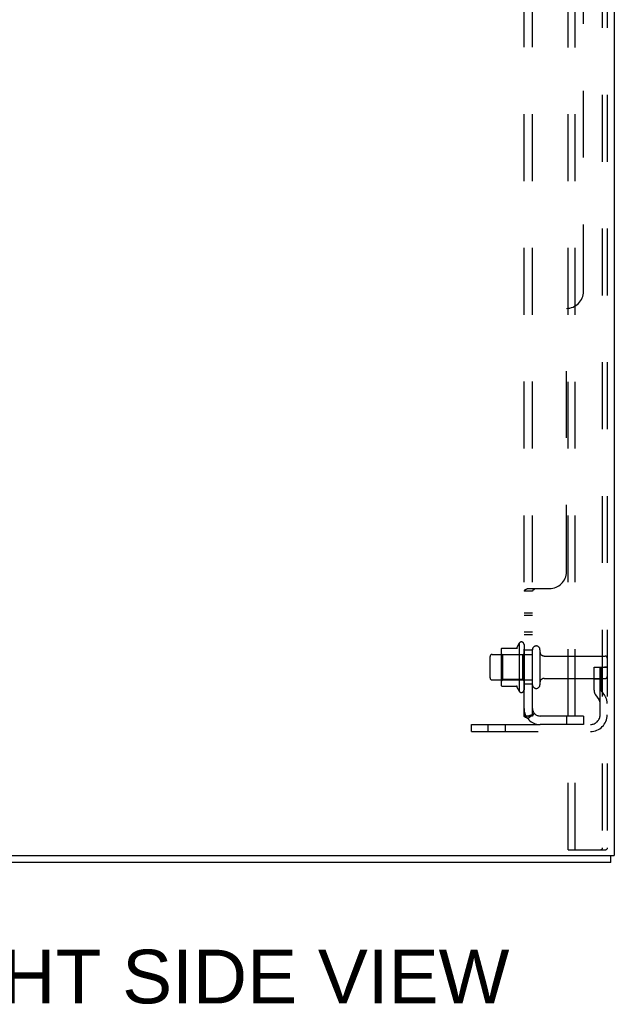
# Model space of a CAD drawing. Header units: inches. Extents: x 0 to 179, y 0 to 116.
# Tile 210 of 234: x 99 to 108, y 31 to 46. Entities that reach past the tile are written whole.
import ezdxf

# ---------------------------------------------------------------- set-up
doc = ezdxf.new("R2010")
doc.units = ezdxf.units.IN
doc.header["$LTSCALE"] = 9.842105
doc.header["$MEASUREMENT"] = 0
doc.linetypes.add('HIDDEN', pattern=[0.2, 0.1, -0.1])
doc.layers.get('0').update_dxf_attribs({"linetype": 'CONTINUOUS'})
for name, color, linetype in [('DEFAULT_2', 8, 'HIDDEN'), ('DIMENSIONS', 7, 'CONTINUOUS'), ('SUBPANEL', 7, 'CONTINUOUS')]:
    doc.layers.add(name, color=color, linetype=linetype)
doc.styles.get("Standard").update_dxf_attribs({"font": 'arial.ttf'})

msp = doc.modelspace()

# ---------------------------------------------------------------- linework, layer by layer
at = {"color": 3, "linetype": 'Continuous'}
for p in [(107.785, 84.448), (95.785, 33.479)]:
    msp.add_line(p, (107.785, 33.479), dxfattribs=at)
at = {"color": 7, "linetype": 'Continuous'}
for q in [(107.733, 33.479), (95.837, 33.375)]:
    msp.add_line((107.733, 33.375), q, dxfattribs=at)
at = {"layer": 'DEFAULT_2', "color": 8, "linetype": 'HIDDEN'}
for p, q in [((107.106, 33.563), (107.106, 84.073)), ((107.21, 33.563), (107.21, 84.073)), ((107.607, 84.043), (107.607, 33.593)), ((107.681, 84.043), (107.681, 33.593)), ((106.131, 36.528), (106.358, 36.528)), ((106.386, 36.606), (106.386, 35.895)), ((106.456, 36.584), (106.456, 35.916)), ((105.956, 36.093), (105.956, 36.408)), ((105.986, 36.438), (106.581, 36.438)), ((106.12, 36.506), (106.12, 35.995)), ((106.14, 36.434), (106.12, 36.454)), ((106.436, 36.434), (106.14, 36.434)), ((106.14, 36.434), (106.14, 36.067)), ((106.436, 36.434), (106.456, 36.454)), ((106.436, 36.434), (106.436, 36.067)), ((106.581, 35.993), (106.581, 36.508)), ((106.691, 36.508), (106.691, 35.993)), ((106.753, 36.415), (107.651, 36.415)), ((107.487, 36.25), (107.577, 36.25)), ((107.487, 35.91), (107.487, 36.25)), ((107.577, 36.25), (107.681, 36.25)), ((107.577, 35.549), (107.577, 36.25)), ((107.591, 35.91), (107.591, 36.25)), ((107.681, 36.25), (107.642, 36.25)), ((106.753, 36.085), (107.651, 36.085)), ((105.986, 36.063), (106.581, 36.063)), ((106.14, 36.067), (106.12, 36.047)), ((106.131, 35.973), (106.358, 35.973)), ((106.436, 36.067), (106.14, 36.067)), ((106.436, 36.067), (106.456, 36.047)), ((107.591, 36.075), (107.487, 36.075)), ((107.508, 35.843), (107.557, 35.775)), ((107.593, 35.904), (107.642, 35.836)), ((105.681, 35.407), (107.434, 35.407)), ((105.681, 35.303), (105.681, 35.407)), ((105.928, 35.303), (105.928, 35.407)), ((106.184, 35.303), (106.184, 35.407)), ((105.681, 35.303), (107.434, 35.303)), ((107.106, 33.563), (107.586, 33.563)), ((107.586, 33.563), (107.66, 33.563))]:
    msp.add_line(p, q, dxfattribs=at)
for points in [[(107.607, 33.593), (107.607, 33.585), (107.605, 33.578), (107.601, 33.572), (107.597, 33.567), (107.592, 33.564), (107.586, 33.563)], [(107.681, 33.593), (107.68, 33.585), (107.678, 33.578), (107.675, 33.572), (107.67, 33.567), (107.665, 33.564), (107.66, 33.563)]]:
    msp.add_lwpolyline(points, dxfattribs=at)
for centre, radius, start, end in [((106.131, 36.518), 0.01, 90, 174.8062), ((106.339, 36.538), 0.01, 270, 336.0321), ((106.986, 36.25), 0.698, 149.3369, 156.0321), ((106.418, 36.584), 0.0384, 0, 145.5503), ((106.636, 36.508), 0.055, 0, 180), ((105.986, 36.408), 0.03, 90, 180), ((106.261, 36.506), 0.141, 174.7919, 180), ((106.753, 36.478), 0.0625, 180, 270), ((107.651, 36.385), 0.03, 0, 90), ((105.986, 36.093), 0.03, 180, 270), ((106.753, 36.023), 0.0625, 90, 180), ((107.651, 36.115), 0.03, 270, 360), ((106.261, 35.995), 0.141, 180, 185.2081), ((106.131, 35.983), 0.01, 185.1938, 270), ((106.339, 35.963), 0.01, 23.9679, 90), ((106.986, 36.25), 0.698, 203.9679, 210.6631), ((106.636, 35.993), 0.055, 180, 360), ((106.418, 35.916), 0.0384, 214.4497, 360), ((107.601, 35.91), 0.114, 180, 215.7539), ((107.601, 35.91), 0.01, 180, 215.7539), ((107.473, 35.715), 0.208, 0, 35.7539), ((107.473, 35.715), 0.104, 0, 35.7539), ((107.434, 35.549), 0.246, 270, 360), ((107.434, 35.549), 0.142, 270, 360)]:
    msp.add_arc(centre, radius, start, end, dxfattribs=at)
at = {"layer": 'SUBPANEL', "color": 8, "linetype": 'HIDDEN'}
for p, q in [((106.456, 35.532), (106.456, 79.219)), ((106.581, 35.532), (106.581, 79.219)), ((107.331, 41.782), (107.331, 72.969)), ((107.081, 37.657), (107.081, 41.532)), ((106.51, 37.407), (106.831, 37.407)), ((106.606, 37.399), (106.606, 37.398)), ((106.456, 37.374), (106.456, 37.373)), ((106.581, 37.371), (106.456, 37.371)), ((106.459, 37.379), (106.458, 37.377)), ((106.585, 37.379), (106.584, 37.378)), ((106.588, 37.382), (106.587, 37.381)), ((106.581, 37.046), (106.456, 37.046)), ((106.581, 37.01), (106.456, 37.01)), ((106.581, 36.765), (106.456, 36.765)), ((106.581, 36.729), (106.456, 36.729)), ((106.581, 36.5), (106.456, 36.5)), ((106.581, 36), (106.456, 36)), ((106.581, 35.532), (106.456, 35.532)), ((106.51, 35.493), (106.606, 35.572)), ((106.524, 35.532), (106.525, 35.532)), ((107.331, 35.532), (106.693, 35.532)), ((107.081, 35.532), (107.081, 35.407)), ((107.331, 35.532), (107.331, 35.407)), ((107.331, 35.407), (106.693, 35.407))]:
    msp.add_line(p, q, dxfattribs=at)
for points in [[(106.475, 37.39), (106.472, 37.388), (106.469, 37.386), (106.466, 37.385), (106.464, 37.383), (106.461, 37.381), (106.459, 37.379), (106.458, 37.377), (106.457, 37.376), (106.456, 37.374), (106.456, 37.373), (106.456, 37.371)], [(106.482, 37.393), (106.479, 37.391), (106.475, 37.39)], [(106.51, 37.407), (106.508, 37.405), (106.506, 37.403), (106.503, 37.402), (106.5, 37.4), (106.497, 37.399), (106.493, 37.397), (106.489, 37.396), (106.482, 37.393)], [(106.51, 37.407), (106.508, 37.405), (106.506, 37.403), (106.503, 37.402), (106.5, 37.4)], [(106.606, 37.407), (106.607, 37.405), (106.607, 37.403), (106.607, 37.402), (106.607, 37.4), (106.606, 37.399), (106.606, 37.398), (106.605, 37.396), (106.604, 37.395), (106.603, 37.393), (106.602, 37.392), (106.6, 37.391), (106.599, 37.389), (106.597, 37.388), (106.596, 37.387), (106.594, 37.386), (106.592, 37.384), (106.59, 37.383), (106.588, 37.382), (106.587, 37.381), (106.585, 37.379), (106.584, 37.378), (106.583, 37.377), (106.582, 37.375), (106.581, 37.374), (106.581, 37.373), (106.581, 37.371)], [(106.605, 37.396), (106.604, 37.395), (106.603, 37.393), (106.602, 37.392), (106.6, 37.391), (106.599, 37.389), (106.597, 37.388)], [(106.606, 37.407), (106.607, 37.405), (106.607, 37.403), (106.607, 37.402), (106.607, 37.4)], [(106.469, 37.386), (106.466, 37.385), (106.464, 37.383), (106.461, 37.381)], [(106.583, 37.377), (106.582, 37.375), (106.581, 37.374), (106.581, 37.373), (106.581, 37.371)], [(106.486, 35.508), (106.479, 35.511), (106.475, 35.513), (106.472, 35.514), (106.469, 35.516), (106.466, 35.518), (106.464, 35.519), (106.461, 35.521), (106.459, 35.523), (106.458, 35.525), (106.457, 35.527), (106.456, 35.529), (106.456, 35.53), (106.456, 35.532)], [(106.51, 35.493), (106.508, 35.495), (106.506, 35.497), (106.503, 35.499), (106.5, 35.501), (106.497, 35.503), (106.493, 35.505), (106.489, 35.507), (106.486, 35.508)], [(106.585, 35.555), (106.585, 35.555), (106.585, 35.555), (106.585, 35.554), (106.585, 35.554), (106.584, 35.554), (106.584, 35.554), (106.583, 35.554), (106.583, 35.553), (106.582, 35.553), (106.582, 35.553), (106.581, 35.552), (106.581, 35.552), (106.58, 35.552), (106.58, 35.551), (106.579, 35.551), (106.578, 35.551), (106.578, 35.55), (106.577, 35.55), (106.576, 35.55), (106.575, 35.549), (106.575, 35.549), (106.574, 35.548), (106.573, 35.548), (106.572, 35.548), (106.571, 35.547), (106.571, 35.547), (106.57, 35.546), (106.569, 35.546), (106.568, 35.546), (106.567, 35.545), (106.566, 35.545), (106.565, 35.544), (106.564, 35.544), (106.563, 35.544), (106.562, 35.543), (106.561, 35.543), (106.56, 35.542), (106.559, 35.542), (106.558, 35.542), (106.557, 35.541), (106.556, 35.541), (106.555, 35.54), (106.554, 35.54), (106.553, 35.54), (106.552, 35.539), (106.551, 35.539), (106.549, 35.538), (106.548, 35.538), (106.547, 35.538), (106.546, 35.537), (106.545, 35.537), (106.544, 35.537), (106.543, 35.536), (106.542, 35.536), (106.541, 35.536), (106.54, 35.535), (106.539, 35.535), (106.538, 35.535), (106.537, 35.535), (106.536, 35.534), (106.535, 35.534), (106.534, 35.534), (106.533, 35.534), (106.532, 35.534), (106.532, 35.533), (106.531, 35.533), (106.53, 35.533), (106.529, 35.533), (106.528, 35.533), (106.527, 35.532), (106.527, 35.532), (106.526, 35.532), (106.525, 35.532), (106.524, 35.532), (106.524, 35.532), (106.523, 35.532), (106.522, 35.532), (106.522, 35.532), (106.522, 35.531), (106.521, 35.531)], [(106.521, 35.531), (106.521, 35.531), (106.521, 35.531), (106.521, 35.531), (106.521, 35.531), (106.522, 35.531), (106.522, 35.531), (106.522, 35.532), (106.523, 35.532), (106.523, 35.532), (106.524, 35.532), (106.524, 35.532)], [(106.599, 35.559), (106.596, 35.555), (106.594, 35.553), (106.592, 35.551), (106.59, 35.549), (106.588, 35.547), (106.587, 35.545), (106.585, 35.543), (106.584, 35.541), (106.583, 35.539), (106.582, 35.537), (106.581, 35.535), (106.581, 35.533), (106.581, 35.532)], [(106.581, 35.552), (106.582, 35.552), (106.582, 35.552), (106.583, 35.553), (106.583, 35.553), (106.583, 35.553), (106.584, 35.554), (106.584, 35.554), (106.584, 35.554), (106.585, 35.554), (106.585, 35.554), (106.585, 35.555)], [(106.606, 35.572), (106.607, 35.572), (106.607, 35.571), (106.607, 35.57), (106.607, 35.57), (106.606, 35.569), (106.606, 35.568), (106.605, 35.566), (106.604, 35.565), (106.603, 35.564), (106.602, 35.562), (106.6, 35.561), (106.599, 35.559)]]:
    msp.add_lwpolyline(points, dxfattribs=at)
for centre, radius, start, end in [((107.081, 41.782), 0.25, 270, 360), ((106.831, 37.657), 0.25, 270, 360), ((106.693, 35.644), 0.237, 180, 270), ((106.693, 35.644), 0.112, 180, 270)]:
    msp.add_arc(centre, radius, start, end, dxfattribs=at)

# ---------------------------------------------------------------- texts
at = {"layer": 'DIMENSIONS', "color": 2, "linetype": 'Continuous', "insert": (101.523, 32.092), "char_height": 0.78947, "width": 9.41499, "attachment_point": 2, "line_spacing_factor": 0.9}
msp.add_mtext('RIGHT SIDE VIEW', dxfattribs=at)

doc.saveas('drawing.dxf')
